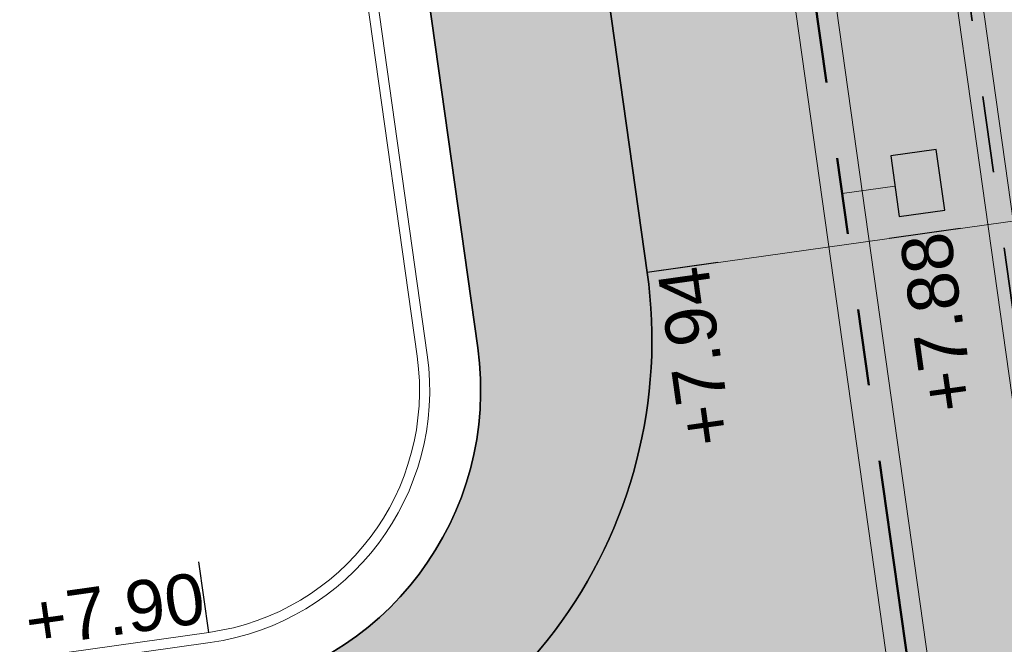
# Model space of a CAD drawing. Extents: x 98477 to 100410, y 398052 to 398969.
# Tile 81 of 256: x 98570 to 98580, y 398308 to 398314. Entities that reach past the tile are written whole.
import ezdxf
from ezdxf.enums import TextEntityAlignment as Align

# ---------------------------------------------------------------- set-up
doc = ezdxf.new("R2010")
doc.units = 0
for name, pattern in [('AL-NUTSTRACE', [17, 5, -3.5, 0, -3.5, 5]), ('RI-DWA', [9.75, 4.5, -0.75, 0.75, -0.75, 0.75, -0.75, 0.75, -0.75]), ('RI-RWA', [8.25, 4.5, -0.75, 0.75, -0.75, 0.75, -0.75])]:
    doc.linetypes.add(name, pattern=pattern)
for name, color, linetype, lineweight in [('N-KO-kantbegrenzing grondwerk', 70, 'Continuous', 25), ('N-KO-kantverharding', 2, 'Continuous', 25), ('N-RI-DWA hoofdriool', 24, 'RI-DWA', 35), ('N-RI-DWA hoofdriool buiswand', 24, 'Continuous', 13), ('N-RI-RWA hoofdriool', 162, 'RI-RWA', 50), ('N-RI-RWA hoofdriool buiswand', 162, 'Continuous', 13), ('N-RI-RWA kolkaansluitleiding', 132, 'RI-RWA', 18), ('N-RI-straatkolk', 7, 'Continuous', 25), ("N-VH-arcering 'MAT' grijs 251", 251, 'Continuous', 18), ('N-VH-arcering printbeton', 8, 'Continuous', 9), ('X-AL-hoogtelijn - Niv 1', 1, 'AL-HOOGTELIJN', 18), ('X-AL-nutstrace VERWERKT', 252, 'AL-NUTSTRACE', 18), ('X-AL-planthoogte VERWERKT', 180, 'Continuous', 25)]:
    doc.layers.add(name, color=color, linetype=linetype, lineweight=lineweight)
doc.layers.add('X-AL-contourlijnen', color=30, linetype='Continuous', plot=False)
doc.layers.add('X-AL-hulplijn', color=30, linetype='Continuous', plot=False)
doc.styles.add('CS Annotative', font='arial.ttf')
doc.styles.get("Standard").update_dxf_attribs({"font": 'txt.shx'})
doc.linetypes.add('AL-HOOGTELIJN', pattern='A,10,-1.5,["H",Standard,S=0.9,R=0,X=-0.3,Y=-0.45],-1.5,30', length=43)

# ---------------------------------------------------------------- blocks, each defined once
blk = doc.blocks.new('*U154')
at = {"layer": 'X-AL-hulplijn', "flags": 128}
blk.add_lwpolyline([(0.3465938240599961, 0.04871058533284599), (-0.346593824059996, -0.04871058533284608)], dxfattribs=at)
at = {"layer": 'X-AL-planthoogte VERWERKT', "linetype": 'Continuous', "style": 'CS Annotative'}
blk.add_attdef('HOOGTE-LINKS', text='', height=0.5, rotation=97.99999999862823, dxfattribs=at).set_placement((0, 0), align=Align.MIDDLE_RIGHT)
blk = doc.blocks.new('*U152')
at = {"layer": 'X-AL-hulplijn', "flags": 128}
blk.add_lwpolyline([(0.3465938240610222, 0.04871058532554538), (-0.3465938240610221, -0.04871058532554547)], dxfattribs=at)
at = {"layer": 'X-AL-planthoogte VERWERKT', "linetype": 'Continuous', "style": 'CS Annotative'}
blk.add_attdef('HOOGTE-LINKS', text='', height=0.5, rotation=97.99999999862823, dxfattribs=at).set_placement((0, 0), align=Align.MIDDLE_RIGHT)
blk = doc.blocks.new('*U95')
at = {"layer": 'X-AL-hulplijn', "flags": 128}
blk.add_lwpolyline([(0.04871058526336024, -0.3465938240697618), (-0.04871058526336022, 0.3465938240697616)], dxfattribs=at)
at = {"layer": 'X-AL-planthoogte VERWERKT', "linetype": 'Continuous', "style": 'CS Annotative'}
blk.add_attdef('HOOGTE-LINKS', text='', height=0.5, rotation=172.0000000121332, dxfattribs=at).set_placement((-3.208841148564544e-11, 1.119055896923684e-10), align=Align.MIDDLE_RIGHT)
blk = doc.blocks.new('*U789')
blk.add_lwpolyline([(-1.322811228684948, 1.328832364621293), (-0.9052919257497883, -1.641971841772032), (1.322811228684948, -1.328832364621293), (0.9052919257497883, 1.641971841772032)], close=True)
blk.add_solid([(-1.322811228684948, 1.328832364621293), (0.9052919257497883, 1.641971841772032), (-1.322811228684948, 1.328832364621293), (-0.9052919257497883, -1.641971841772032)])

msp = doc.modelspace()

# ---------------------------------------------------------------- hatches: boundary and pattern name
at = {"layer": "N-VH-arcering 'MAT' grijs 251"}
h = msp.add_hatch(color=256, dxfattribs=at)
h.dxf.hatch_style = 1
edge = h.paths.add_edge_path()
edge.add_line((98801.70985258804, 398275.5025756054), (98759.07881222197, 398269.5111736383))
edge.add_arc((98758.55691309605, 398273.2246788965), 3.749999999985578, 188.0000000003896, 277.9999999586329, ccw=False)
edge.add_line((98754.84340783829, 398272.7027797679), (98754.7320693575, 398273.4949942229))
edge.add_arc((98759.43584268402, 398274.1560664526), 4.75000000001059, 98.00000000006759, 188.0000000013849, ccw=False)
edge.add_line((98758.77477045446, 398278.859839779), (98802.64364589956, 398285.0252081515))
edge.add_arc((98800.79960231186, 398298.1462600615), 13.24999999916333, 278.0000000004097, 315.3695932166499)
edge.add_arc((98814.32101528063, 398284.7981743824), 5.750000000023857, 97.99999999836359, 135.3695932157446, ccw=False)
edge.add_line((98813.52076995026, 398290.4922157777), (98817.94515990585, 398291.114023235))
edge.add_arc((98818.74540523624, 398285.4199818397), 5.750000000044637, 8.00000000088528, 97.99999999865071, ccw=False)
edge.add_line((98824.43944663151, 398286.2202271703), (98832.12180180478, 398231.5574297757))
edge.add_arc((98824.4472242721, 398230.4788382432), 7.74999999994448, -36.90337989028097, 8.000000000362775, ccw=False)
edge.add_line((98830.64450586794, 398225.8252159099), (98822.02531955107, 398214.3469478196))
edge.add_arc((98828.62242576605, 398209.3930917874), 8.249999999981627, 143.0966201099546, 188.000000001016)
edge.add_line((98820.45271419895, 398208.2449137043), (98820.95212056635, 398204.6914527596))
edge.add_line((98820.95212056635, 398204.6914527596), (98824.98814049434, 398175.9736787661))
edge.add_line((98824.98814049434, 398175.9736787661), (98826.34507822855, 398166.3185650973))
edge.add_arc((98829.56344945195, 398166.7708776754), 3.249999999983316, 187.9999999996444, 277.9999999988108)
edge.add_line((98830.01576203, 398163.552506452), (98845.49611657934, 398165.7281284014))
edge.add_line((98845.49611657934, 398165.7281284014), (98850.05134969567, 398166.3683246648))
edge.add_line((98850.05134969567, 398166.3683246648), (98871.26042709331, 398169.349066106))
edge.add_line((98871.26042709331, 398169.349066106), (98879.77673248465, 398170.5459547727))
edge.add_line((98879.77673248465, 398170.5459547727), (98895.91810200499, 398172.8144763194))
edge.add_line((98895.91810200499, 398172.8144763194), (98895.01347684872, 398179.2512187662))
edge.add_line((98895.01347684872, 398179.2512187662), (98835.84495974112, 398170.9356259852))
edge.add_arc((98835.18388751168, 398175.6393993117), 4.749999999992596, 188.0000000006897, 277.9999999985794, ccw=False)
edge.add_line((98830.48011418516, 398174.9783270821), (98825.97718274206, 398207.0183491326))
edge.add_arc((98833.65176027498, 398208.096940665), 7.750000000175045, 143.0966201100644, 188.0000000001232, ccw=False)
edge.add_line((98827.4544786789, 398212.7505629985), (98836.07366499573, 398224.2288310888))
edge.add_arc((98829.47655878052, 398229.1826871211), 8.250000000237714, 323.096620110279, 367.9999999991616)
edge.add_line((98837.64627034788, 398230.3308652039), (98837.34238794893, 398232.4931008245))
edge.add_line((98837.34238794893, 398232.4931008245), (98837.34238780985, 398232.493100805))
edge.add_line((98837.34238780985, 398232.493100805), (98829.68786739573, 398286.9578446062))
edge.add_arc((98835.38190879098, 398287.7580899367), 5.749999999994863, 97.99999999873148, 188.0000000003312, ccw=False)
edge.add_line((98834.58166346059, 398293.452131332), (98882.50500414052, 398300.1873176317))
edge.add_arc((98883.61838894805, 398292.2651730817), 8.000000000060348, 11.632034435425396, 97.9999999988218, ccw=False)
edge.add_line((98891.45409032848, 398293.8781776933), (98890.9995, 398296.0865))
edge.add_line((98890.9995, 398296.0865), (98889.023, 398305.688))
edge.add_line((98889.023, 398305.688), (98888.557, 398307.974))
edge.add_line((98888.557, 398307.974), (98887.38477368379, 398314.7597044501))
edge.add_arc((98879.50153614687, 398313.3978799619), 8.00000000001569, -82.00000000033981, 9.801079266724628, ccw=False)
edge.add_line((98880.6149209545, 398305.475735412), (98872.94460748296, 398304.3977431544))
edge.add_arc((98872.42270835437, 398308.1112484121), 3.749999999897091, 189.4265010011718, 278.00000000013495, ccw=False)
edge.add_arc((92946.7354543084, 397324.3039467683), 6003.049999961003, 9.42650100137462, 10.61166010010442)
edge.add_line((98847.1206531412, 398429.7738954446), (98842.31285519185, 398429.0982035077))
edge.add_arc((92946.7354539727, 397324.3039467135), 5998.200000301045, 9.428546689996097, 10.613773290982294, ccw=False)
edge.add_arc((98860.08948650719, 398306.4687901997), 3.840166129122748, -81.43407539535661, 6.657381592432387, ccw=False)
edge.add_line((98860.66146879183, 398302.6714605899), (98847.18483033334, 398300.7774425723))
edge.add_line((98847.18483033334, 398300.7774425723), (98842.62959721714, 398300.1372463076))
edge.add_line((98842.62959721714, 398300.1372463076), (98820.15051205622, 398296.9780169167))
edge.add_arc((98819.35026672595, 398302.672058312), 5.749999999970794, 187.9999999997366, 277.99999999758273, ccw=False)
edge.add_line((98813.65622533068, 398301.8718129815), (98812.30624625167, 398311.4774132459))
edge.add_line((98812.30624625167, 398311.4774132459), (98811.1093575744, 398319.9937186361))
edge.add_line((98811.1093575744, 398319.9937186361), (98809.24443803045, 398333.2633107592))
edge.add_line((98809.24443803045, 398333.2633107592), (98808.67382831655, 398337.3234098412))
edge.add_line((98808.67382831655, 398337.3234098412), (98807.71353391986, 398344.1562595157))
edge.add_line((98807.71353391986, 398344.1562595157), (98807.70657526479, 398344.2057729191))
edge.add_line((98807.70657526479, 398344.2057729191), (98811.66764753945, 398344.7624653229))
edge.add_line((98811.66764753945, 398344.7624653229), (98829.49247277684, 398347.2675811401))
edge.add_line((98829.49247277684, 398347.2675811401), (98831.96814294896, 398347.6155138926))
edge.add_line((98831.96814294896, 398347.6155138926), (98831.06351779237, 398354.0522563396))
edge.add_line((98831.06351779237, 398354.0522563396), (98828.58784762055, 398353.704323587))
edge.add_line((98828.58784762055, 398353.704323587), (98810.76302238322, 398351.1992077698))
edge.add_line((98810.76302238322, 398351.1992077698), (98806.80195010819, 398350.6425153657))
edge.add_line((98806.80195010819, 398350.6425153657), (98806.79499145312, 398350.6920287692))
edge.add_line((98806.79499145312, 398350.6920287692), (98805.14616655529, 398362.4240275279))
edge.add_line((98805.14616655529, 398362.4240275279), (98805.04836903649, 398363.119893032))
edge.add_line((98805.04836903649, 398363.119893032), (98803.99065346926, 398370.6459303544))
edge.add_line((98803.99065346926, 398370.6459303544), (98802.48758397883, 398381.3408254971))
edge.add_line((98802.48758397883, 398381.3408254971), (98801.4298684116, 398388.8668628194))
edge.add_line((98801.4298684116, 398388.8668628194), (98799.92679892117, 398399.561757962))
edge.add_line((98799.92679892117, 398399.561757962), (98798.86908335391, 398407.0877952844))
edge.add_line((98798.86908335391, 398407.0877952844), (98797.36601386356, 398417.7826904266))
edge.add_line((98797.36601386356, 398417.7826904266), (98796.79540414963, 398421.8427895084))
edge.add_line((98796.79540414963, 398421.8427895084), (98795.88382033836, 398428.3290453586))
edge.add_line((98795.88382033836, 398428.3290453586), (98795.87686168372, 398428.3785587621))
edge.add_line((98795.87686168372, 398428.3785587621), (98799.83793395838, 398428.9352511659))
edge.add_line((98799.83793395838, 398428.9352511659), (98817.66275919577, 398431.4403669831))
edge.add_line((98817.66275919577, 398431.4403669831), (98820.13842936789, 398431.7882997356))
edge.add_line((98820.13842936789, 398431.7882997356), (98819.2338042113, 398438.2250421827))
edge.add_line((98819.2338042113, 398438.2250421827), (98816.75813403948, 398437.87710943))
edge.add_line((98816.75813403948, 398437.87710943), (98798.93330880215, 398435.3719936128))
edge.add_line((98798.93330880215, 398435.3719936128), (98794.9722365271, 398434.8153012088))
edge.add_line((98794.9722365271, 398434.8153012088), (98794.96527787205, 398434.8648146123))
edge.add_line((98794.96527787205, 398434.8648146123), (98793.37870452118, 398446.1538705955))
edge.add_line((98793.37870452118, 398446.1538705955), (98792.73850825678, 398450.7091037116))
edge.add_line((98792.73850825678, 398450.7091037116), (98789.33816684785, 398474.9037900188))
edge.add_line((98789.33816684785, 398474.9037900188), (98783.89169246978, 398474.1383379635))
edge.add_line((98783.89169246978, 398474.1383379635), (98786.76317609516, 398453.7066703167))
edge.add_arc((98782.05940276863, 398453.0455980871), 4.750000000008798, -82.0000000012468, 7.999999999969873, ccw=False)
edge.add_line((98782.72047499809, 398448.3418247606), (98773.11487473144, 398446.9918456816))
edge.add_line((98773.11487473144, 398446.9918456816), (98764.5985693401, 398445.7949570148))
edge.add_line((98764.5985693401, 398445.7949570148), (98743.40683266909, 398442.8166526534))
edge.add_line((98743.40683266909, 398442.8166526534), (98734.89052727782, 398441.6197639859))
edge.add_line((98734.89052727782, 398441.6197639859), (98611.80020633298, 398424.3205475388))
edge.add_line((98611.80020633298, 398424.3205475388), (98607.65702311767, 398453.8008279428))
edge.add_arc((98611.6373665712, 398454.1216500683), 3.993251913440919, 101.39182936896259, 184.6081706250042, ccw=False)
edge.add_line((98610.84862924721, 398458.0362323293), (98611.83889731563, 398458.1754054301))
edge.add_line((98611.83889731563, 398458.1754054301), (98639.5664032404, 398462.0722522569))
edge.add_line((98639.5664032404, 398462.0722522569), (98641.54693937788, 398462.3505984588))
edge.add_line((98641.54693937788, 398462.3505984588), (98659.37176461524, 398464.8557142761))
edge.add_line((98659.37176461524, 398464.8557142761), (98661.84743478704, 398465.2036470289))
edge.add_line((98661.84743478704, 398465.2036470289), (98660.94280963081, 398471.6403894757))
edge.add_line((98660.94280963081, 398471.6403894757), (98649.90132066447, 398470.0886093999))
edge.add_line((98649.90132066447, 398470.0886093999), (98624.64948491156, 398466.5396953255))
edge.add_line((98624.64948491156, 398466.5396953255), (98622.66894877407, 398466.2613491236))
edge.add_line((98622.66894877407, 398466.2613491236), (98604.84412353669, 398463.7562333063))
edge.add_line((98604.84412353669, 398463.7562333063), (98602.86358739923, 398463.4778871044))
edge.add_line((98602.86358739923, 398463.4778871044), (98594.9414428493, 398462.3645022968))
edge.add_line((98594.9414428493, 398462.3645022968), (98576.27488975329, 398459.7410893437))
edge.add_line((98576.27488975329, 398459.7410893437), (98577.17951490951, 398453.3043468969))
edge.add_line((98577.17951490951, 398453.3043468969), (98578.1697829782, 398453.4435199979))
edge.add_line((98578.1697829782, 398453.4435199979), (98598.47059208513, 398456.2943364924))
edge.add_arc((98598.79151287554, 398452.3139562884), 3.993296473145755, 11.424909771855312, 94.60953932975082, ccw=False)
edge.add_line((98602.70568277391, 398453.1049624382), (98606.84886598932, 398423.6246820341))
edge.add_line((98606.84886598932, 398423.6246820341), (98548.81915716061, 398415.4691383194))
edge.add_arc((98548.15808493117, 398420.172911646), 4.750000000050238, 188.0000000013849, 277.99999999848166, ccw=False)
edge.add_line((98543.45431160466, 398419.5118394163), (98539.76818545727, 398445.7399897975))
edge.add_line((98539.76818545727, 398445.7399897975), (98538.97597100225, 398445.6286513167))
edge.add_line((98538.97597100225, 398445.6286513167), (98538.73241807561, 398447.361620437))
edge.add_line((98538.73241807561, 398447.361620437), (98534.77134580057, 398446.8049280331))
edge.add_line((98534.77134580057, 398446.8049280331), (98536.52992450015, 398434.2919904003))
edge.add_line((98536.52992450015, 398434.2919904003), (98537.17012076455, 398429.7367572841))
edge.add_line((98537.17012076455, 398429.7367572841), (98538.39484405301, 398421.0223982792))
edge.add_line((98538.39484405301, 398421.0223982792), (98539.03504031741, 398416.467165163))
edge.add_line((98539.03504031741, 398416.467165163), (98541.02521566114, 398402.30633178))
edge.add_line((98541.02521566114, 398402.30633178), (98541.66541192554, 398397.7510986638))
edge.add_line((98541.66541192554, 398397.7510986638), (98543.65558726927, 398383.5902652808))
edge.add_line((98543.65558726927, 398383.5902652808), (98544.29578353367, 398379.0350321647))
edge.add_line((98544.29578353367, 398379.0350321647), (98545.60401068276, 398369.7265123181))
edge.add_arc((98543.87104156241, 398369.4829593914), 1.750000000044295, -82.00000000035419, 7.99999999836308, ccw=False)
edge.add_line((98544.11459448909, 398367.7499902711), (98522.47723718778, 398364.7090580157))
edge.add_line((98522.47723718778, 398364.7090580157), (98523.21485462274, 398359.4606372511))
edge.add_line((98523.21485462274, 398359.4606372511), (98545.05026553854, 398362.5294041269))
edge.add_line((98545.05026553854, 398362.5294041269), (98549.60549865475, 398363.1696003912))
edge.add_line((98549.60549865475, 398363.1696003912), (98564.16243926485, 398365.2154449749))
edge.add_arc((98564.82351149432, 398360.5116716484), 4.749999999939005, 8.000000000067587, 97.99999999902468, ccw=False)
edge.add_line((98569.5272848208, 398361.172743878), (98576.49985717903, 398311.5603136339))
edge.add_arc((98571.7960838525, 398310.8992414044), 4.749999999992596, -82.0000000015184, 7.999999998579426, ccw=False)
edge.add_line((98572.45715608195, 398306.1954680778), (98563.84182388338, 398304.9846620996))
edge.add_line((98563.84182388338, 398304.9846620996), (98559.28659076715, 398304.3444658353))
edge.add_line((98559.28659076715, 398304.3444658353), (98541.0161448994, 398301.7767221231))
edge.add_line((98541.0161448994, 398301.7767221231), (98541.7537623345, 398296.5283013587))
edge.add_line((98541.7537623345, 398296.5283013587), (98553.88454617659, 398298.2331718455))
edge.add_arc((98554.12809910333, 398296.5002027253), 1.749999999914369, 7.999999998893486, 98.0000000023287, ccw=False)
edge.add_line((98555.86106822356, 398296.7437556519), (98557.35022040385, 398286.1478873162))
edge.add_line((98557.35022040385, 398286.1478873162), (98557.99041666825, 398281.5926542))
edge.add_line((98557.99041666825, 398281.5926542), (98560.13368242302, 398266.3425259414))
edge.add_line((98560.13368242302, 398266.3425259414), (98560.77387868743, 398261.7872928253))
edge.add_line((98560.77387868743, 398261.7872928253), (98562.9171444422, 398246.5371645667))
edge.add_line((98562.9171444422, 398246.5371645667), (98563.5573407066, 398241.9819314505))
edge.add_line((98563.5573407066, 398241.9819314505), (98565.70060646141, 398226.7318031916))
edge.add_line((98565.70060646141, 398226.7318031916), (98566.34080272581, 398222.1765700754))
edge.add_line((98566.34080272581, 398222.1765700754), (98567.56552601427, 398213.4622110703))
edge.add_line((98567.56552601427, 398213.4622110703), (98568.20572227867, 398208.9069779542))
edge.add_line((98568.20572227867, 398208.9069779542), (98576.53105717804, 398149.6691420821))
edge.add_line((98576.53105717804, 398149.6691420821), (98576.55610833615, 398149.4908938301))
edge.add_line((98576.55610833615, 398149.4908938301), (98535.4599834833, 398143.7152101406))
edge.add_line((98535.4599834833, 398143.7152101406), (98536.3465161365, 398137.4072025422))
edge.add_line((98536.3465161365, 398137.4072025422), (98537.33678420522, 398137.5463756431))
edge.add_line((98537.33678420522, 398137.5463756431), (98577.44264098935, 398143.1828862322))
edge.add_line((98577.44264098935, 398143.1828862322), (98578.76478544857, 398133.7753395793))
edge.add_line((98578.76478544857, 398133.7753395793), (98538.65892866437, 398128.1388289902))
edge.add_line((98538.65892866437, 398128.1388289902), (98537.66866059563, 398127.9996558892))
edge.add_line((98537.66866059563, 398127.9996558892), (98538.57328575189, 398121.5629134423))
edge.add_line((98538.57328575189, 398121.5629134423), (98579.66941060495, 398127.3385971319))
edge.add_line((98579.66941060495, 398127.3385971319), (98579.67636925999, 398127.2890837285))
edge.add_line((98579.67636925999, 398127.2890837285), (98580.7660946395, 398119.5352847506))
edge.add_line((98580.7660946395, 398119.5352847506), (98582.57534495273, 398106.6617998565))
edge.add_line((98582.57534495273, 398106.6617998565), (98583.06245080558, 398103.1958616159))
edge.add_line((98583.06245080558, 398103.1958616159), (98584.87170111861, 398090.3223767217))
edge.add_line((98584.87170111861, 398090.3223767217), (98585.35880697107, 398086.8564384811))
edge.add_line((98585.35880697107, 398086.8564384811), (98587.16805728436, 398073.9829535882))
edge.add_line((98587.16805728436, 398073.9829535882), (98588.14928671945, 398067.0011433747))
edge.add_arc((98585.92118356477, 398066.6880038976), 2.249999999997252, -71.05267843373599, 7.999999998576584, ccw=False)
edge.add_line((98586.6517556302, 398064.5599145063), (98587.08769329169, 398064.7095716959))
edge.add_line((98587.08769329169, 398064.7095716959), (98595.76511800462, 398067.6885274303))
edge.add_line((98595.76511800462, 398067.6885274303), (98596.09256923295, 398067.8009412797))
edge.add_arc((98595.36199716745, 398069.9290306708), 2.249999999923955, 187.9999999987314, 288.947321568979, ccw=False)
edge.add_line((98593.13389401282, 398069.6158911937), (98582.46560133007, 398145.5247379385))
edge.add_arc((98587.16937465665, 398146.1858101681), 4.750000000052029, 98.00000000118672, 187.9999999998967, ccw=False)
edge.add_line((98586.50830242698, 398150.8895834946), (98609.06670264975, 398154.0599598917))
edge.add_line((98609.06670264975, 398154.0599598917), (98621.30783352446, 398156.2004915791))
edge.add_line((98621.30783352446, 398156.2004915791), (98618.71337939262, 398174.6609919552))
edge.add_line((98618.71337939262, 398174.6609919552), (98600.88855415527, 398172.155876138))
edge.add_line((98600.88855415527, 398172.155876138), (98602.70587460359, 398159.2249692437))
edge.add_line((98602.70587460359, 398159.2249692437), (98585.67326382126, 398156.8311919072))
edge.add_arc((98585.08617653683, 398161.633146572), 4.837710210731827, 189.0296070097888, 276.97039299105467, ccw=False)
edge.add_line((98580.30841826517, 398160.8738930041), (98573.6350680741, 398208.3572469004))
edge.add_line((98573.6350680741, 398208.3572469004), (98572.71652560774, 398214.8930161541))
edge.add_line((98572.71652560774, 398214.8930161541), (98570.01656744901, 398234.1042166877))
edge.add_line((98570.01656744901, 398234.1042166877), (98569.09802498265, 398240.6399859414))
edge.add_line((98569.09802498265, 398240.6399859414), (98568.63179509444, 398243.9573839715))
edge.add_line((98568.63179509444, 398243.9573839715), (98568.16556520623, 398247.2747820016))
edge.add_arc((98572.86933853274, 398247.9358542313), 4.74999999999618, 98.00000000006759, 188.0000000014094, ccw=False)
edge.add_line((98572.20826630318, 398252.6396275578), (98597.85620928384, 398256.2442108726))
edge.add_line((98597.85620928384, 398256.2442108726), (98604.39197853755, 398257.1627533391))
edge.add_line((98604.39197853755, 398257.1627533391), (98619.64210679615, 398259.3060190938))
edge.add_line((98619.64210679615, 398259.3060190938), (98626.17787604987, 398260.2245615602))
edge.add_line((98626.17787604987, 398260.2245615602), (98639.44746817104, 398262.089481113))
edge.add_line((98639.44746817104, 398262.089481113), (98639.4969815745, 398262.096439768))
edge.add_line((98639.4969815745, 398262.096439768), (98640.05367397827, 398258.1353674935))
edge.add_line((98640.05367397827, 398258.1353674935), (98641.8629242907, 398245.2618825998))
edge.add_line((98641.8629242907, 398245.2618825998), (98642.14127049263, 398243.2813464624))
edge.add_line((98642.14127049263, 398243.2813464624), (98643.25465530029, 398235.3592019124))
edge.add_line((98643.25465530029, 398235.3592019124), (98644.5767997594, 398225.9516552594))
edge.add_line((98644.5767997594, 398225.9516552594), (98646.03811731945, 398215.5538405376))
edge.add_line((98646.03811731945, 398215.5538405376), (98646.38605007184, 398213.0781703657))
edge.add_line((98646.38605007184, 398213.0781703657), (98652.82279251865, 398213.9827955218))
edge.add_line((98652.82279251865, 398213.9827955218), (98652.47485976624, 398216.4584656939))
edge.add_line((98652.47485976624, 398216.4584656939), (98651.70940771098, 398221.904940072))
edge.add_line((98651.70940771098, 398221.904940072), (98651.43106150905, 398223.8854762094))
edge.add_line((98651.43106150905, 398223.8854762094), (98649.62181119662, 398236.758961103))
edge.add_line((98649.62181119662, 398236.758961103), (98649.34346499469, 398238.7394972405))
edge.add_line((98649.34346499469, 398238.7394972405), (98646.49041642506, 398259.0399926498))
edge.add_line((98646.49041642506, 398259.0399926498), (98645.93372402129, 398263.0010649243))
edge.add_line((98645.93372402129, 398263.0010649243), (98645.98323742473, 398263.0080235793))
edge.add_line((98645.98323742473, 398263.0080235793), (98654.39783815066, 398264.1906185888))
edge.add_line((98654.39783815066, 398264.1906185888), (98722.62535253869, 398273.7793704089))
edge.add_line((98722.62535253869, 398273.7793704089), (98731.14165792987, 398274.9762590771))
edge.add_line((98731.14165792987, 398274.9762590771), (98743.97026282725, 398276.7792019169))
edge.add_arc((98744.55735011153, 398271.9772472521), 4.837710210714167, 9.02960700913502, 96.9703929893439, ccw=False)
edge.add_line((98749.33510838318, 398272.73650082), (98750.7268393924, 398262.8338201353))
edge.add_line((98750.7268393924, 398262.8338201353), (98752.41029510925, 398263.0704144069))
edge.add_line((98752.41029510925, 398263.0704144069), (98756.96552822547, 398263.7106106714))
edge.add_line((98756.96552822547, 398263.7106106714), (98772.21565648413, 398265.8538764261))
edge.add_line((98772.21565648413, 398265.8538764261), (98776.77088960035, 398266.4940726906))
edge.add_line((98776.77088960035, 398266.4940726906), (98795.98209013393, 398269.1940308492))
edge.add_line((98795.98209013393, 398269.1940308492), (98800.53732325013, 398269.8342271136))
edge.add_line((98800.53732325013, 398269.8342271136), (98802.46834598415, 398270.1056146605))
edge.add_line((98802.46834598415, 398270.1056146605), (98801.70985258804, 398275.5025756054))
edge = h.paths.add_edge_path(flags=16)
edge.add_line((98744.0622075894, 398333.4636472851), (98751.98435213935, 398334.5770320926))
edge.add_line((98751.98435213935, 398334.5770320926), (98753.96600319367, 398334.8555349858))
edge.add_line((98753.96600319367, 398334.8555349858), (98764.36270300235, 398336.316695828))
edge.add_line((98764.36270300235, 398336.316695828), (98764.36270299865, 398336.3166958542))
edge.add_line((98764.36270299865, 398336.3166958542), (98766.34323913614, 398336.5950420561))
edge.add_line((98766.34323913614, 398336.5950420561), (98774.26538368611, 398337.7084268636))
edge.add_line((98774.26538368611, 398337.7084268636), (98774.24729118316, 398337.8371617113))
edge.add_line((98774.24729118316, 398337.8371617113), (98802.48973650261, 398341.8063785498))
edge.add_line((98802.48973650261, 398341.8063785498), (98803.0185942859, 398338.0433598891))
edge.add_line((98803.0185942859, 398338.0433598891), (98808.47417984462, 398299.2248515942))
edge.add_arc((98800.79960231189, 398298.1462600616), 7.750000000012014, -82.00000000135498, 8.000000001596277, ccw=False)
edge.add_line((98801.87819384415, 398290.4716825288), (98771.96746476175, 398286.2680036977))
edge.add_line((98771.96746476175, 398286.2680036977), (98767.41223164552, 398285.6278074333))
edge.add_line((98767.41223164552, 398285.6278074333), (98755.13290759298, 398283.9020609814))
edge.add_line((98755.13290759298, 398283.9020609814), (98746.61660220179, 398282.7051723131))
edge.add_line((98746.61660220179, 398282.7051723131), (98730.37620587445, 398280.4227334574))
edge.add_line((98730.37620587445, 398280.4227334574), (98721.85990048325, 398279.2258447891))
edge.add_line((98721.85990048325, 398279.2258447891), (98654.3282516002, 398269.7348904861))
edge.add_arc((98653.66717937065, 398274.4386638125), 4.749999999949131, 187.9999999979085, 277.9999999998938, ccw=False)
edge.add_line((98648.96340604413, 398273.7775915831), (98644.1340994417, 398308.1398935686))
edge.add_line((98644.1340994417, 398308.1398935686), (98642.93721077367, 398316.6561989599))
edge.add_line((98642.93721077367, 398316.6561989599), (98640.29988051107, 398335.4217788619))
edge.add_line((98640.29988051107, 398335.4217788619), (98638.12129075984, 398335.1155980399))
edge.add_line((98638.12129075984, 398335.1155980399), (98637.23004949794, 398334.990342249))
edge.add_line((98637.23004949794, 398334.990342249), (98635.05145974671, 398334.6841614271))
edge.add_line((98635.05145974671, 398334.6841614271), (98635.74036659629, 398329.7823344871))
edge.add_line((98635.74036659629, 398329.7823344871), (98636.93725526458, 398321.266029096))
edge.add_line((98636.93725526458, 398321.266029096), (98638.384655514, 398310.967241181))
edge.add_line((98638.384655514, 398310.967241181), (98639.02485177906, 398306.4120080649))
edge.add_line((98639.02485177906, 398306.4120080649), (98641.16811753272, 398291.1618798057))
edge.add_line((98641.16811753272, 398291.1618798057), (98642.36500620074, 398282.6455744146))
edge.add_line((98642.36500620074, 398282.6455744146), (98643.71498527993, 398273.0399741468))
edge.add_arc((98639.01121195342, 398272.3789019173), 4.749999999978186, -82.00000000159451, 7.999999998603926, ccw=False)
edge.add_line((98639.67228418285, 398267.6751285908), (98619.32227537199, 398264.8151213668))
edge.add_line((98619.32227537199, 398264.8151213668), (98614.27190822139, 398264.1053385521))
edge.add_line((98614.27190822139, 398264.1053385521), (98593.92189940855, 398261.2453313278))
edge.add_arc((98593.26082717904, 398265.9491046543), 4.750000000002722, 188.0000000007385, 277.9999999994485, ccw=False)
edge.add_line((98588.55705385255, 398265.2880324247), (98581.77932383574, 398313.5140873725))
edge.add_line((98581.77932383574, 398313.5140873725), (98580.58243516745, 398322.0303927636))
edge.add_line((98580.58243516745, 398322.0303927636), (98575.23122943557, 398360.1062000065))
edge.add_line((98575.23122943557, 398360.1062000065), (98574.59103317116, 398364.6614331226))
edge.add_line((98574.59103317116, 398364.6614331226), (98572.66348572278, 398378.3766458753))
edge.add_line((98572.66348572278, 398378.3766458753), (98571.18825085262, 398388.8734874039))
edge.add_line((98571.18825085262, 398388.8734874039), (98568.51612731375, 398407.8866343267))
edge.add_arc((98573.21990064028, 398408.5477065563), 4.750000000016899, 97.9999999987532, 188.0000000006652, ccw=False)
edge.add_line((98572.55882841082, 398413.2514798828), (98607.11918401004, 398418.1086211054))
edge.add_line((98607.11918401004, 398418.1086211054), (98607.61431804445, 398418.1782076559))
edge.add_line((98607.61431804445, 398418.1782076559), (98611.58353488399, 398389.9357623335))
edge.add_line((98611.58353488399, 398389.9357623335), (98611.454800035, 398389.9176698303))
edge.add_line((98611.454800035, 398389.9176698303), (98613.2640503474, 398377.0441849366))
edge.add_line((98613.2640503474, 398377.0441849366), (98613.33363689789, 398376.5490509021))
edge.add_line((98613.33363689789, 398376.5490509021), (98626.20712179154, 398378.3583012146))
edge.add_line((98626.20712179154, 398378.3583012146), (98628.18765792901, 398378.6366474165))
edge.add_line((98628.18765792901, 398378.6366474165), (98636.10980247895, 398379.7500322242))
edge.add_line((98636.10980247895, 398379.7500322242), (98648.36932117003, 398381.4729952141))
edge.add_line((98648.36932117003, 398381.4729952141), (98647.4646960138, 398387.9097376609))
edge.add_line((98647.4646960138, 398387.9097376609), (98634.59121112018, 398386.1004873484))
edge.add_line((98634.59121112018, 398386.1004873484), (98632.49184281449, 398385.8054403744))
edge.add_line((98632.49184281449, 398385.8054403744), (98619.73719008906, 398384.0128908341))
edge.add_line((98619.73719008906, 398384.0128908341), (98617.50908693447, 398383.6997513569))
edge.add_line((98617.50908693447, 398383.6997513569), (98612.56565838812, 398418.8740731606))
edge.add_line((98612.56565838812, 398418.8740731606), (98613.06079242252, 398418.943659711))
edge.add_line((98613.06079242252, 398418.943659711), (98667.57504960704, 398426.6051389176))
edge.add_line((98667.57504960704, 398426.6051389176), (98722.08930679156, 398434.2666181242))
edge.add_line((98722.08930679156, 398434.2666181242), (98726.14940587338, 398434.8372278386))
edge.add_line((98726.14940587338, 398434.8372278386), (98759.42241298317, 398439.51344403))
edge.add_line((98759.42241298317, 398439.51344403), (98763.48251206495, 398440.084053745))
edge.add_line((98763.48251206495, 398440.084053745), (98783.48592705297, 398442.8953503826))
edge.add_arc((98784.14699928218, 398438.191577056), 4.750000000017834, 8.000000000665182, 97.99999999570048, ccw=False)
edge.add_line((98788.85077260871, 398438.8526492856), (98795.6145853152, 398390.7256211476))
edge.add_arc((98790.91081198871, 398390.064548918), 4.749999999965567, -82.00000000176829, 8.000000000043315, ccw=False)
edge.add_line((98791.57188421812, 398385.3607755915), (98787.36324492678, 398384.7692899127))
edge.add_line((98787.36324492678, 398384.7692899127), (98774.48976003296, 398382.9600396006))
edge.add_line((98774.48976003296, 398382.9600396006), (98766.12199485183, 398381.7840268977))
edge.add_line((98766.12199485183, 398381.7840268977), (98766.07248144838, 398381.7770682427))
edge.add_line((98766.07248144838, 398381.7770682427), (98764.94517930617, 398389.7982395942))
edge.add_line((98764.94517930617, 398389.7982395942), (98762.09213076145, 398410.0987350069))
edge.add_line((98762.09213076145, 398410.0987350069), (98761.95295766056, 398411.0890030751))
edge.add_line((98761.95295766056, 398411.0890030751), (98755.5162152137, 398410.1843779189))
edge.add_line((98755.5162152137, 398410.1843779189), (98755.65538831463, 398409.1941098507))
edge.add_line((98755.65538831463, 398409.1941098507), (98758.50843688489, 398388.893614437))
edge.add_line((98758.50843688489, 398388.893614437), (98759.63573900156, 398380.8724430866))
edge.add_line((98759.63573900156, 398380.8724430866), (98759.5862255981, 398380.8654844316))
edge.add_line((98759.5862255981, 398380.8654844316), (98748.79230364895, 398379.3484976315))
edge.add_line((98748.79230364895, 398379.3484976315), (98744.23707053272, 398378.7083013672))
edge.add_line((98744.23707053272, 398378.7083013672), (98741.31577972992, 398378.2977407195))
edge.add_line((98741.31577972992, 398378.2977407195), (98735.86930535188, 398377.532288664))
edge.add_line((98735.86930535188, 398377.532288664), (98732.94801454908, 398377.1217280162))
edge.add_line((98732.94801454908, 398377.1217280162), (98728.39278143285, 398376.4815317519))
edge.add_line((98728.39278143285, 398376.4815317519), (98718.31915239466, 398375.0657755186))
edge.add_arc((98720.44154218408, 398359.9641874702), 15.25000000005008, 97.9999999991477, 128.0000000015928)
edge.add_line((98711.052704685, 398371.9813514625), (98707.24934533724, 398369.0098414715))
edge.add_line((98707.24934533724, 398369.0098414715), (98710.51235115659, 398364.8333844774))
edge.add_line((98710.51235115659, 398364.8333844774), (98713.62044188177, 398367.261691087))
edge.add_arc((98721.25410813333, 398357.3241039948), 12.53110121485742, 99.37790491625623, 127.53006232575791, ccw=False)
edge.add_line((98719.21222162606, 398369.6877279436), (98728.55711414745, 398371.001066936))
edge.add_line((98728.55711414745, 398371.001066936), (98733.11234726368, 398371.6412632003))
edge.add_line((98733.11234726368, 398371.6412632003), (98743.90626921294, 398373.1582500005))
edge.add_line((98743.90626921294, 398373.1582500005), (98752.42257460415, 398374.3551386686))
edge.add_line((98752.42257460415, 398374.3551386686), (98763.21649655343, 398375.8721254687))
edge.add_line((98763.21649655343, 398375.8721254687), (98767.77172966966, 398376.512321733))
edge.add_line((98767.77172966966, 398376.512321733), (98793.32064568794, 398380.102987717))
edge.add_arc((98793.7681908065, 398376.2908113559), 3.838357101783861, 9.304190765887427, 96.69580920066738, ccw=False)
edge.add_line((98797.55605007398, 398376.9113815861), (98799.60189465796, 398362.3544409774))
edge.add_line((98799.60189465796, 398362.3544409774), (98801.64078058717, 398347.8470137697))
edge.add_line((98801.64078058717, 398347.8470137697), (98801.71036713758, 398347.3518797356))
edge.add_line((98801.71036713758, 398347.3518797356), (98773.46792181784, 398343.3826628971))
edge.add_line((98773.46792181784, 398343.3826628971), (98773.36075853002, 398344.1451693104))
edge.add_line((98773.36075853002, 398344.1451693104), (98770.8850883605, 398343.7972365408))
edge.add_line((98770.8850883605, 398343.7972365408), (98758.01160346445, 398341.9879862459))
edge.add_line((98758.01160346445, 398341.9879862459), (98756.03106732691, 398341.7096400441))
edge.add_line((98756.03106732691, 398341.7096400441), (98743.15758242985, 398339.900389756))
edge.add_line((98743.15758242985, 398339.900389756), (98743.15758243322, 398339.9003897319))
edge.add_line((98743.15758243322, 398339.9003897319), (98742.16731436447, 398339.761216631))
edge.add_line((98742.16731436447, 398339.761216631), (98743.07193952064, 398333.3244741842))
edge.add_line((98743.07193952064, 398333.3244741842), (98744.0622075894, 398333.4636472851))
edge = h.paths.add_edge_path(flags=16)
edge.add_line((98545.99047331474, 398402.9031704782), (98545.73996173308, 398404.6856530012))
edge.add_arc((98550.44373505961, 398405.3467252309), 4.750000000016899, 98.00000000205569, 188.0000000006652, ccw=False)
edge.add_line((98549.78266282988, 398410.0504985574), (98557.70480737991, 398411.1638833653))
edge.add_arc((98558.36587960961, 398406.4601100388), 4.750000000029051, 8.000000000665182, 98.00000000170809, ccw=False)
edge.add_line((98563.06965293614, 398407.1211822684), (98563.35495779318, 398405.0911327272))
edge.add_line((98563.35495779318, 398405.0911327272), (98565.09462155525, 398392.7127818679))
edge.add_line((98565.09462155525, 398392.7127818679), (98565.44255430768, 398390.237111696))
edge.add_line((98565.44255430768, 398390.237111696), (98567.18221806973, 398377.8587608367))
edge.add_line((98567.18221806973, 398377.8587608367), (98567.46752292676, 398375.8287112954))
edge.add_arc((98562.76374960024, 398375.1676390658), 4.749999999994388, -82.00000000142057, 7.9999999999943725, ccw=False)
edge.add_line((98563.42482182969, 398370.4638657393), (98555.50267727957, 398369.3504809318))
edge.add_arc((98554.84160505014, 398374.0542542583), 4.749999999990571, 187.9999999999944, 277.99999999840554, ccw=False)
edge.add_line((98550.13783172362, 398373.3931820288), (98549.88732014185, 398375.1756645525))
edge.add_line((98549.88732014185, 398375.1756645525), (98548.07806982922, 398388.0491494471))
edge.add_line((98548.07806982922, 398388.0491494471), (98547.79972362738, 398390.0296855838))
edge.add_line((98547.79972362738, 398390.0296855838), (98545.99047331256, 398402.9031704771))
edge = h.paths.add_edge_path(flags=16)
edge.add_line((98580.97427237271, 398279.7231952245), (98580.69592617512, 398281.7037313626))
edge.add_line((98580.69592617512, 398281.7037313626), (98579.23460861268, 398292.1015460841))
edge.add_line((98579.23460861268, 398292.1015460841), (98578.55961907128, 398296.9043462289))
edge.add_arc((98573.85584574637, 398296.2432739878), 4.750000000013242, 8.000000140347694, 98.00000000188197)
edge.add_line((98573.19477351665, 398300.9470473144), (98565.5697093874, 398299.8754144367))
edge.add_arc((98566.23078161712, 398295.1716411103), 4.749999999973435, 98.00000000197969, 186.1903587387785)
edge.add_line((98561.5084782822, 398294.6594387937), (98561.50613232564, 398294.659109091))
edge.add_line((98561.50613232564, 398294.659109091), (98563.66331539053, 398279.3099540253))
edge.add_line((98563.66331539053, 398279.3099540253), (98563.94166159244, 398277.329417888))
edge.add_line((98563.94166159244, 398277.329417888), (98566.09884465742, 398261.9802628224))
edge.add_line((98566.09884465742, 398261.9802628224), (98566.10119061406, 398261.980592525))
edge.add_arc((98570.78174201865, 398262.7898752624), 4.749999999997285, 189.8096412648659, 277.9999999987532)
edge.add_line((98571.4428142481, 398258.0861019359), (98579.06787837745, 398259.1577348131))
edge.add_arc((98578.406806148, 398263.8615081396), 4.749999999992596, 277.9999999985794, 367.9999999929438)
edge.add_line((98583.11057947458, 398264.5225803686), (98582.43558993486, 398269.325380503))
edge.add_line((98582.43558993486, 398269.325380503), (98580.97427237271, 398279.7231952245))
edge = h.paths.add_edge_path(flags=16)
edge.add_line((98615.08128089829, 398162.7819088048), (98614.48868373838, 398166.998456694))
edge.add_arc((98612.75571461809, 398166.7549037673), 1.749999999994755, 8.000000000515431, 98.00000000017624)
edge.add_line((98612.51216169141, 398168.4878728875), (98608.55108941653, 398167.9311804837))
edge.add_arc((98608.79464234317, 398166.1982113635), 1.749999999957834, 97.99999999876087, 188.000000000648)
edge.add_line((98607.06167322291, 398165.9546584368), (98607.65427038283, 398161.7381105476))
edge.add_arc((98609.38723950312, 398161.9816634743), 1.749999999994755, 188.0000000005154, 277.999999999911)
edge.add_line((98609.6307924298, 398160.248694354), (98613.59186470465, 398160.8053867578))
edge.add_arc((98613.348311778, 398162.5383558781), 1.749999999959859, 277.9999999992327, 368.0000000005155)
at = {"layer": 'N-VH-arcering printbeton'}
h = msp.add_hatch(dxfattribs=at)
h.set_pattern_fill('CS-PRINTBETON', color=256)
h.set_pattern_definition([(45, (0, 0), (-0.3535533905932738, 0.3535533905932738), []), (45, (0.35, 0), (-0.3535533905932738, 0.3535533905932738), [0.5000000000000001, -0.2])])
edge = h.paths.add_edge_path()
edge.add_line((98553.14692874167, 398303.4815926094), (98564.83209195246, 398305.1238352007))
edge.add_line((98564.83209195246, 398305.1238352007), (98572.45715608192, 398306.1954680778))
edge.add_arc((98571.7960838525, 398310.8992414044), 4.749999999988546, 277.9999999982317, 367.9999999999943)
edge.add_line((98576.49985717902, 398311.5603136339), (98569.5272848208, 398361.172743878))
edge.add_arc((98564.82351149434, 398360.5116716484), 4.749999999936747, 8.000000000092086, 97.99999999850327)
edge.add_line((98564.16243926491, 398365.2154449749), (98549.60549865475, 398363.1696003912))
edge.add_line((98549.60549865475, 398363.1696003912), (98545.05026553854, 398362.5294041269))
edge.add_line((98545.05026553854, 398362.5294041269), (98523.21485462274, 398359.4606372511))
edge.add_line((98523.21485462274, 398359.4606372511), (98522.47723718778, 398364.7090580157))
edge.add_line((98522.47723718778, 398364.7090580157), (98544.11459448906, 398367.7499902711))
edge.add_arc((98543.87104156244, 398369.4829593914), 1.750000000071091, 277.9999999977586, 367.9999999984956)
edge.add_line((98545.60401068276, 398369.7265123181), (98544.29578353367, 398379.0350321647))
edge.add_line((98544.29578353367, 398379.0350321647), (98543.65558726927, 398383.5902652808))
edge.add_line((98543.65558726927, 398383.5902652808), (98541.66541192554, 398397.7510986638))
edge.add_line((98541.66541192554, 398397.7510986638), (98541.02521566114, 398402.30633178))
edge.add_line((98541.02521566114, 398402.30633178), (98539.03504031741, 398416.467165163))
edge.add_line((98539.03504031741, 398416.467165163), (98538.39484405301, 398421.0223982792))
edge.add_line((98538.39484405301, 398421.0223982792), (98537.17012076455, 398429.7367572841))
edge.add_line((98537.17012076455, 398429.7367572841), (98536.52992450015, 398434.2919904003))
edge.add_line((98536.52992450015, 398434.2919904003), (98535.0496920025, 398444.8243918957))
edge.add_line((98535.0496920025, 398444.8243918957), (98533.81185691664, 398444.6504255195))
edge.add_line((98533.81185691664, 398444.6504255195), (98544.43576214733, 398369.0574119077))
edge.add_line((98544.43576214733, 398369.0574119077), (98521.65959656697, 398365.8564305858))
edge.add_line((98521.65959656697, 398365.8564305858), (98522.74514675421, 398358.1323396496))
edge.add_line((98522.74514675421, 398358.1323396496), (98564.33640564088, 398363.9776098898))
edge.add_arc((98564.75392494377, 398361.0068056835), 3.000000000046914, 8.000000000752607, 98.00000000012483, ccw=False)
edge.add_line((98567.72472915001, 398361.4243249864), (98574.83647460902, 398310.8216266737))
edge.add_arc((98571.86567040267, 398310.4041073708), 3.000000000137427, -82.0000000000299, 8.000000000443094, ccw=False)
edge.add_line((98572.28318970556, 398307.4333031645), (98539.60434343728, 398302.8405908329))
edge.add_line((98539.60434343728, 398302.8405908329), (98540.6898936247, 398295.116499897))
edge.add_line((98540.6898936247, 398295.116499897), (98554.55364658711, 398297.0649233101))
edge.add_line((98554.55364658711, 398297.0649233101), (98575.31827325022, 398149.3169274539))
edge.add_line((98575.31827325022, 398149.3169274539), (98576.55610833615, 398149.4908938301))
edge.add_line((98576.55610833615, 398149.4908938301), (98576.53105717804, 398149.6691420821))
edge.add_line((98576.53105717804, 398149.6691420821), (98568.20572227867, 398208.9069779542))
edge.add_line((98568.20572227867, 398208.9069779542), (98567.56552601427, 398213.4622110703))
edge.add_line((98567.56552601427, 398213.4622110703), (98566.34080272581, 398222.1765700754))
edge.add_line((98566.34080272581, 398222.1765700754), (98565.70060646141, 398226.7318031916))
edge.add_line((98565.70060646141, 398226.7318031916), (98563.5573407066, 398241.9819314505))
edge.add_line((98563.5573407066, 398241.9819314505), (98562.9171444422, 398246.5371645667))
edge.add_line((98562.9171444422, 398246.5371645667), (98560.77387868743, 398261.7872928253))
edge.add_line((98560.77387868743, 398261.7872928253), (98560.13368242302, 398266.3425259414))
edge.add_line((98560.13368242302, 398266.3425259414), (98557.99041666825, 398281.5926542))
edge.add_line((98557.99041666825, 398281.5926542), (98557.35022040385, 398286.1478873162))
edge.add_line((98557.35022040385, 398286.1478873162), (98555.86106822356, 398296.7437556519))
edge.add_arc((98554.12809910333, 398296.5002027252), 1.749999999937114, 8.000000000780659, 97.99999999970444)
edge.add_line((98553.88454617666, 398298.2331718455), (98541.7537623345, 398296.5283013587))
edge.add_line((98541.7537623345, 398296.5283013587), (98541.0161448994, 398301.7767221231))
edge.add_line((98541.0161448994, 398301.7767221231), (98553.14692874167, 398303.4815926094))

# ---------------------------------------------------------------- linework, layer by layer
at = {"layer": 'N-KO-kantbegrenzing grondwerk', "flags": 128}
msp.add_lwpolyline([(98575.31827325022, 398149.3169274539), (98554.55364658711, 398297.0649233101), (98540.6898936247, 398295.116499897), (98539.60434343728, 398302.8405908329), (98572.28318970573, 398307.4333031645, 0.4142135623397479), (98574.83647460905, 398310.8216266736), (98567.72472915, 398361.4243249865, 0.4142135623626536), (98564.33640564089, 398363.9776098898), (98522.74514675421, 398358.1323396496), (98521.65959656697, 398365.8564305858), (98544.43576214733, 398369.0574119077), (98533.81185691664, 398444.6504255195), (98535.0496920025, 398444.8243918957)], format="xyb", dxfattribs=at)
at = {"layer": 'N-KO-kantverharding', "flags": 128}
msp.add_lwpolyline([(98569.5272848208, 398361.172743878), (98576.49985717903, 398311.5603136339, -0.414213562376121), (98572.45715608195, 398306.1954680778), (98564.83209195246, 398305.1238352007), (98553.14692874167, 398303.4815926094), (98541.0161448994, 398301.7767221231), (98541.7537623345, 398296.5283013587), (98553.88454617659, 398298.2331718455, -0.414213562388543), (98555.86106822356, 398296.7437556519), (98557.35022040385, 398286.1478873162), (98557.99041666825, 398281.5926542), (98560.13368242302, 398266.3425259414), (98560.77387868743, 398261.7872928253), (98562.9171444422, 398246.5371645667), (98563.5573407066, 398241.9819314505), (98565.70060646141, 398226.7318031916), (98566.34080272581, 398222.1765700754), (98567.56552601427, 398213.4622110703), (98568.20572227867, 398208.9069779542), (98576.53105717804, 398149.6691420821)], format="xyb", dxfattribs=at)
at = {"layer": 'N-RI-DWA hoofdriool'}
msp.add_lwpolyline([(98572.06772194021, 398368.2451323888), (98581.1000561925, 398303.9767347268)], dxfattribs=at)
at = {"layer": 'N-RI-DWA hoofdriool buiswand', "flags": 128}
for points in [[(98572.19150544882, 398368.2625290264), (98581.22383970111, 398303.9941313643)], [(98571.9439384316, 398368.2277357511), (98580.97627268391, 398303.9593380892)]]:
    msp.add_lwpolyline(points, dxfattribs=at)
at = {"layer": 'N-RI-RWA hoofdriool'}
msp.add_lwpolyline([(98579.40589443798, 398305.2533771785), (98576.68701078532, 398324.5992395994)], dxfattribs=at)
at = {"layer": 'N-RI-RWA hoofdriool buiswand', "flags": 128}
for points in [[(98579.60394805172, 398305.2812117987), (98576.88506439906, 398324.6270742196)], [(98579.20784082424, 398305.2255425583), (98576.48895717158, 398324.5714049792)]]:
    msp.add_lwpolyline(points, dxfattribs=at)
at = {"layer": 'N-RI-RWA kolkaansluitleiding', "flags": 128}
msp.add_lwpolyline([(98578.93069750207, 398312.4068597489), (98578.410806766, 398312.3337938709)], dxfattribs=at)
at = {"layer": 'X-AL-contourlijnen', "flags": 128}
for points in [[(98567.72472915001, 398361.4243249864), (98574.83647460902, 398310.8216266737, -0.4142135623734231), (98572.28318970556, 398307.4333031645), (98539.60434343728, 398302.8405908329), (98540.6898936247, 398295.116499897), (98554.55364658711, 398297.0649233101), (98575.31827325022, 398149.3169274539)], [(98569.5272848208, 398361.172743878), (98576.49985717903, 398311.5603136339, -0.414213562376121), (98572.45715608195, 398306.1954680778), (98563.84182388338, 398304.9846620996), (98559.28659076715, 398304.3444658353), (98541.0161448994, 398301.7767221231), (98541.7537623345, 398296.5283013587), (98553.88454617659, 398298.2331718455, -0.414213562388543), (98555.86106822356, 398296.7437556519), (98557.35022040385, 398286.1478873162), (98557.99041666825, 398281.5926542), (98560.13368242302, 398266.3425259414), (98560.77387868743, 398261.7872928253), (98562.9171444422, 398246.5371645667), (98563.5573407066, 398241.9819314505), (98565.70060646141, 398226.7318031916), (98566.34080272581, 398222.1765700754), (98567.56552601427, 398213.4622110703), (98568.20572227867, 398208.9069779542), (98576.53105717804, 398149.6691420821)], [(98576.53105717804, 398149.6691420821), (98568.20572227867, 398208.9069779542), (98567.56552601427, 398213.4622110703), (98566.34080272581, 398222.1765700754), (98565.70060646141, 398226.7318031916), (98563.5573407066, 398241.9819314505), (98562.9171444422, 398246.5371645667), (98560.77387868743, 398261.7872928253), (98560.13368242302, 398266.3425259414), (98557.99041666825, 398281.5926542), (98557.35022040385, 398286.1478873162), (98555.86106822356, 398296.7437556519, 0.4142135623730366), (98553.88454617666, 398298.2331718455), (98541.7537623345, 398296.5283013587), (98541.0161448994, 398301.7767221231), (98553.14692874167, 398303.4815926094), (98564.83209195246, 398305.1238352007), (98572.45715608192, 398306.1954680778, 0.4142135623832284), (98576.49985717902, 398311.5603136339), (98569.5272848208, 398361.172743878, 0.414213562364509)]]:
    msp.add_lwpolyline(points, format="xyb", dxfattribs=at)
at = {"layer": 'X-AL-hoogtelijn - Niv 1', "flags": 128}
for points in [[(98568.0546595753, 398197.4075760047, -0.01298571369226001), (98542.83435293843, 398195.6276318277, -0.1277329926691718), (98534.71971674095, 398197.3493937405, -0.1999846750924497), (98531.50323047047, 398205.1751027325, 0.09943094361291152), (98525.72782064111, 398234.6620362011, -0.08209275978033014), (98522.69491336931, 398247.7444185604, 0.05866612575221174), (98520.619774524, 398259.0718470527, -0.08810141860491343), (98517.90612339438, 398281.0885476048, 0.05704270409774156), (98517.23313646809, 398292.1349268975, -0.2466079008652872), (98524.15602336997, 398313.8396832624, -0.1505644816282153), (98542.44246885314, 398323.3502455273, 0.06173873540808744), (98566.8469016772, 398331.007200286), (98571.38088960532, 398331.8167433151), (98574.34134057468, 398310.7520401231, -0.4142135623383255), (98572.21360315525, 398307.9284371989), (98539.03962285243, 398303.2661383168), (98540.26434614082, 398294.5517793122), (98554.12809910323, 398296.5002027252)], [(98567.94109933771, 398197.4970694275, -0.01293207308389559), (98542.82990550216, 398195.7275328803, -0.1274804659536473), (98534.77898229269, 398197.431582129, -0.199596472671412), (98531.60322932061, 398205.174623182, 0.09943094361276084), (98525.82024963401, 398234.7002053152, -0.08209275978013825), (98522.79470871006, 398247.7508130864, 0.05866612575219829), (98520.71535578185, 398259.1012447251, -0.08810141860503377), (98518.00598237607, 398281.0832387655, 0.05704270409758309), (98517.33161242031, 398292.1523190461, -0.2466079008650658), (98524.22624264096, 398313.7684845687, -0.1505644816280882), (98542.46044113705, 398323.2518737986, 0.06170834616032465), (98566.87687847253, 398330.910971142), (98571.2963057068, 398331.7000593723), (98574.24231376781, 398310.738122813, -0.4142135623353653), (98572.19968584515, 398308.0274640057), (98538.92667873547, 398303.3512478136), (98540.17923664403, 398294.4388351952), (98554.04298960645, 398296.3872586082)]]:
    msp.add_lwpolyline(points, format="xyb", close=True, dxfattribs=at)
at = {"layer": 'X-AL-hoogtelijn - Niv 1', "ltscale": 0.25, "flags": 128}
msp.add_lwpolyline([(98576.49985717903, 398311.5603136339), (98581.94633155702, 398312.3257656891)], dxfattribs=at)
at = {"layer": 'X-AL-nutstrace VERWERKT', "const_width": 1.5, "flags": 128}
msp.add_lwpolyline([(98527.98383454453, 398469.0207435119, 0.1200293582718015), (98530.75834651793, 398462.8733512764, -0.1315638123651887), (98532.62724131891, 398458.468375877), (98546.15963356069, 398362.1804018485), (98564.2320258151, 398364.7203109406, -0.4142135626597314), (98568.46743020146, 398361.5287048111), (98575.57754702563, 398310.9375948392, -0.4316082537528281), (98572.37598119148, 398306.6889734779), (98554.31517727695, 398304.1506930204), (98579.87431726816, 398122.2879621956)], format="xyb", dxfattribs=at)
msp.add_lwpolyline([(98575.16628659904, 398313.5045999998), (98584.67286005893, 398314.840661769)], dxfattribs=at)

# ---------------------------------------------------------------- block references
at = {"layer": 'N-RI-straatkolk', "xscale": 0.2, "yscale": 0.2, "zscale": 0.2}
msp.add_blockref('*U789', (98579.15350781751, 398312.4381736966), dxfattribs=at)
at = {"layer": 'X-AL-planthoogte VERWERKT'}
for name, p, values in [('*U154', (98579.22309436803, 398311.9430396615), {'HOOGTE-LINKS': '+7.88'}), ('*U152', (98576.84645100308, 398311.6090242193), {'HOOGTE-LINKS': '+7.94'})]:
    msp.add_blockref(name, p, dxfattribs=at).add_auto_attribs(values)
ref = msp.add_blockref('*U95', (98572.15097525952, 398308.3740578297), dxfattribs=dict(at, yscale=-1, rotation=196.0000000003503))
ref.add_attrib('HOOGTE-LINKS', '+7.90', dxfattribs={"linetype": 'Continuous', "height": 0.5, "rotation": 8.000000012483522, "style": 'CS Annotative'}).set_placement((98572.15097525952, 398308.3740578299), align=Align.MIDDLE_RIGHT)

doc.saveas('drawing.dxf')
